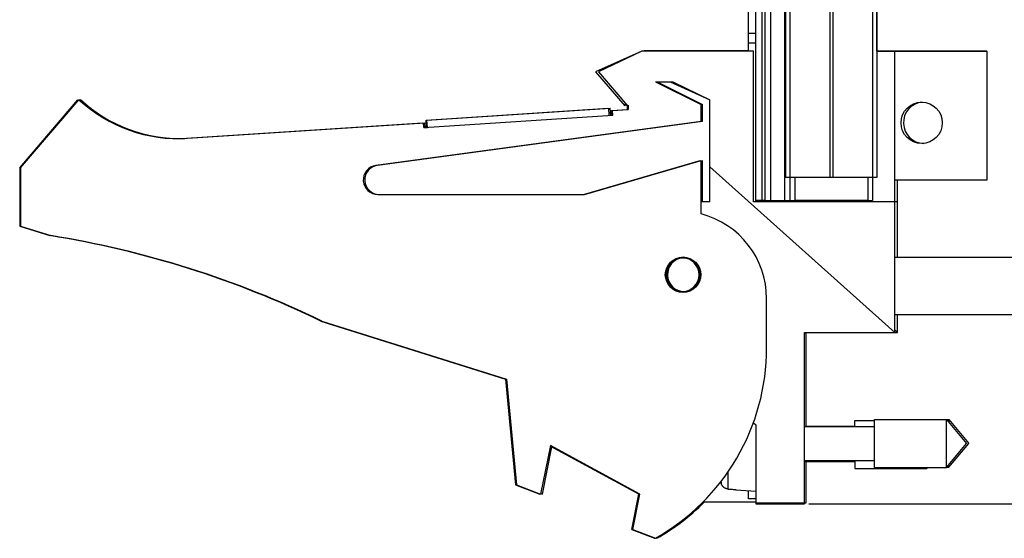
# Model space of a CAD drawing. Header units: inches. Extents: x 0.2 to 16.8, y 0.1 to 10.8.
# Tile 10 of 29: x 9.5 to 11.5, y 2.8 to 3.9. Entities that reach past the tile are written whole.
import ezdxf

# ---------------------------------------------------------------- set-up
doc = ezdxf.new("R2010")
doc.units = ezdxf.units.IN
doc.header["$LTSCALE"] = 0.935
doc.header["$MEASUREMENT"] = 0
doc.layers.get('0').update_dxf_attribs({"linetype": 'CONTINUOUS'})
doc.layers.add('DIMENSIONS', color=7, linetype='CONTINUOUS')
doc.styles.get("Standard").update_dxf_attribs({"font": 'txt', "width": 0.8})
doc.dimstyles.new('DIMSTYLE_2', dxfattribs={"dimtxt": 0.125, "dimasz": 0.18, "dimexe": 0.18, "dimexo": 0.0625, "dimgap": 0.09, "dimtad": 0, "dimtih": 1, "dimtoh": 1, "dimdec": 3, "dimzin": 4, "dimdsep": 46, "dimtxsty": 'STANDARD', "dimblk": '_FILLED', "dimblk1": '_FILLED', "dimblk2": '_FILLED', "dimcen": 0.09, "dimadec": 0, "dimazin": 0, "dimtp": 0.01, "dimtm": 0.01, "dimtfac": 1, "dimtdec": 3, "dimtofl": 0, "dimtmove": 0, "dimatfit": 3, "dimldrblk": '_FILLED', "dimfxl": 1, "dimtolj": 1, "dimtzin": 4, "dimarcsym": 0})

# ---------------------------------------------------------------- blocks, each defined once
blk = doc.blocks.new('_FILLED')
at = {"color": 0, "linetype": 'BYBLOCK'}
blk.add_solid([(0, 0), (-1, 0.174), (-1, -0.174)], dxfattribs=at)
blk = doc.blocks.new('*D14')
at = {"layer": 'DIMENSIONS', "color": 2, "linetype": 'CONTINUOUS'}
for p, q in [((11.1525, 7.9634), (12.861, 7.9634)), ((12.736, 7.9634), (12.736, 5.1678)), ((12.736, 2.8964), (12.736, 4.9178)), ((11.0985, 2.8964), (12.861, 2.8964))]:
    blk.add_line(p, q, dxfattribs=at)
at = {"layer": 'DIMENSIONS', "color": 2, "linetype": 'CONTINUOUS', "xscale": 0.18, "yscale": 0.18, "zscale": 0.18}
for p, rotation in [((12.736, 7.9634), 90), ((12.736, 2.8964), 270)]:
    blk.add_blockref('_FILLED', p, dxfattribs=dict(at, rotation=rotation))
at = {"layer": 'DIMENSIONS', "color": 2, "linetype": 'CONTINUOUS', "width": 0.8}
for s, p in [('5.067', (12.0735, 4.9803)), ('[', (12.6985, 4.9803)), ('128.7', (12.7985, 4.9803)), (']', (13.2985, 4.9803))]:
    blk.add_text(s, height=0.125, dxfattribs=at).set_placement(p)

msp = doc.modelspace()

# ---------------------------------------------------------------- linework, layer by layer
at = {"color": 7, "linetype": 'CONTINUOUS'}
for p, q in [((10.99, 3.5175), (10.99, 7.9634)), ((11.002, 7.9634), (11.002, 3.5175)), ((11.008, 7.9634), (11.008, 3.5175)), ((11.02, 7.9634), (11.02, 3.5175)), ((10.975, 3.8275), (10.975, 7.9534)), ((11.0492, 3.5175), (11.0492, 7.6134)), ((11.0509, 7.5674), (11.0509, 3.5674)), ((11.0599, 7.5674), (11.0599, 3.5674)), ((11.1418, 7.5674), (11.1418, 3.5674)), ((11.148, 7.5674), (11.148, 3.5674)), ((11.2299, 7.5674), (11.2299, 3.5674)), ((11.2389, 7.5674), (11.2389, 3.5674)), ((11.239, 3.8275), (11.239, 4.2424)), ((11.2393, 3.8275), (11.2393, 4.0444)), ((10.99, 3.8634), (10.975, 3.8634)), ((10.99, 3.8434), (10.975, 3.8434)), ((10.755, 3.8275), (10.66, 3.7845)), ((10.755, 3.8275), (10.666, 3.7845)), ((10.985, 3.8275), (10.755, 3.8275)), ((10.76, 3.8277), (10.7596, 3.8275)), ((10.975, 3.8277), (10.76, 3.8277)), ((10.985, 3.5175), (10.985, 3.8275)), ((11.2389, 3.8275), (11.466, 3.8275)), ((11.2393, 3.8277), (11.465, 3.8277)), ((11.276, 3.2485), (11.276, 3.8275)), ((11.281, 3.8275), (11.281, 3.8277)), ((11.465, 3.8275), (11.465, 3.8277)), ((11.466, 3.5625), (11.466, 3.8275)), ((10.66, 3.7845), (10.72, 3.7145)), ((10.666, 3.7845), (10.726, 3.7145)), ((10.783, 3.7645), (10.8192, 3.7645)), ((10.783, 3.7645), (10.877, 3.7175)), ((10.7864, 3.7645), (10.88, 3.7177)), ((10.8132, 3.7645), (10.895, 3.7275)), ((10.8192, 3.7645), (10.895, 3.7275)), ((9.475, 3.5875), (9.595, 3.7275)), ((9.477, 3.5875), (9.597, 3.7275)), ((9.5986, 3.7261), (9.6, 3.7277)), ((10.3111, 3.6854), (10.6853, 3.7099)), ((10.3131, 3.6854), (10.6903, 3.7101)), ((10.6853, 3.7098), (10.6853, 3.7099)), ((10.6883, 3.695), (10.6873, 3.7099)), ((10.6913, 3.6953), (10.6903, 3.7101)), ((10.72, 3.7145), (10.7226, 3.7185)), ((10.7223, 3.7179), (10.725, 3.7147)), ((10.725, 3.7157), (10.725, 3.7075)), ((10.726, 3.7145), (10.727, 3.716)), ((10.727, 3.716), (10.727, 3.7075)), ((10.877, 3.6825), (10.877, 3.7175)), ((10.88, 3.6827), (10.88, 3.7177)), ((10.895, 3.5175), (10.895, 3.7275)), ((10.3066, 3.67), (10.6958, 3.6954)), ((10.6883, 3.6951), (10.6938, 3.6954)), ((10.6931, 3.7054), (10.725, 3.7075)), ((10.6938, 3.6954), (10.6931, 3.7054)), ((10.6951, 3.7054), (10.727, 3.7075)), ((10.6958, 3.6954), (10.6951, 3.7054)), ((9.8186, 3.6482), (10.3039, 3.6799)), ((9.8206, 3.6482), (10.3089, 3.6801)), ((10.877, 3.6825), (10.208, 3.5922)), ((10.88, 3.6827), (10.211, 3.5924)), ((10.3039, 3.6798), (10.3039, 3.6799)), ((10.3066, 3.67), (10.3059, 3.6799)), ((10.3066, 3.6701), (10.3141, 3.6706)), ((10.3096, 3.6703), (10.3089, 3.6801)), ((10.3121, 3.6704), (10.3111, 3.6854)), ((10.3141, 3.6704), (10.3131, 3.6854)), ((9.475, 3.5875), (9.475, 3.4675)), ((9.477, 3.5875), (9.477, 3.4675)), ((10.635, 3.5325), (10.875, 3.6025)), ((10.637, 3.5325), (10.877, 3.6025)), ((10.875, 3.6019), (10.875, 3.6025)), ((10.877, 3.6018), (10.88, 3.6027)), ((10.877, 3.4925), (10.877, 3.6025)), ((10.88, 3.5175), (10.88, 3.6027)), ((11.276, 3.2485), (10.895, 3.5891)), ((11.2389, 3.5674), (11.0509, 3.5674)), ((11.06, 3.5674), (11.06, 3.5204)), ((11.07, 3.5674), (11.07, 3.5204)), ((11.22, 3.5674), (11.22, 3.5204)), ((11.23, 3.5674), (11.23, 3.5204)), ((11.276, 3.5625), (11.466, 3.5625)), ((11.281, 3.4038), (11.281, 3.5625)), ((10.212, 3.5325), (10.637, 3.5325)), ((10.215, 3.5327), (10.6357, 3.5327)), ((10.895, 3.5175), (10.877, 3.5175)), ((10.895, 3.5177), (10.88, 3.5177)), ((11.276, 3.5175), (10.985, 3.5175)), ((11.002, 3.5204), (10.99, 3.5204)), ((11.008, 3.5204), (11.002, 3.5204)), ((11.008, 3.5204), (11.07, 3.5204)), ((11.0513, 3.5175), (11.0513, 3.5204)), ((11.0602, 3.5175), (11.0602, 3.5204)), ((11.22, 3.5204), (11.07, 3.5204)), ((11.09, 3.5204), (11.09, 3.5175)), ((11.22, 3.5204), (11.23, 3.5204)), ((11.281, 3.5177), (11.276, 3.5177)), ((9.475, 3.4675), (9.537, 3.448)), ((9.477, 3.4675), (9.539, 3.448)), ((11.276, 3.4038), (11.936, 3.4038)), ((11.012, 3.2175), (11.012, 3.3182)), ((11.276, 3.2858), (11.936, 3.2858)), ((11.281, 3.2487), (11.281, 3.2858)), ((10.095, 3.2722), (10.475, 3.1525)), ((10.097, 3.2722), (10.477, 3.1525)), ((11.09, 3.2485), (11.276, 3.2485)), ((11.09, 2.8964), (11.09, 3.2485)), ((11.093, 3.0556), (11.093, 3.2485)), ((11.281, 3.2487), (11.276, 3.2532)), ((11.276, 3.2487), (11.281, 3.2487)), ((10.475, 3.1525), (10.495, 2.9355)), ((10.477, 3.1525), (10.497, 2.9355)), ((10.9847, 3.063), (10.99, 3.0585)), ((11.1937, 3.0676), (11.2337, 3.0676)), ((11.1937, 3.0556), (11.1937, 3.0676)), ((11.2337, 3.0697), (11.3818, 3.0697)), ((11.2337, 2.9713), (11.2337, 3.0697)), ((11.2387, 3.0699), (11.3868, 3.0699)), ((11.2387, 3.0699), (11.2387, 3.0697)), ((11.3818, 3.0697), (11.4231, 3.0205)), ((11.3818, 2.9713), (11.3818, 3.0697)), ((11.3868, 3.0699), (11.4281, 3.0207)), ((11.3868, 3.0699), (11.3868, 3.0638)), ((10.99, 3.0585), (10.99, 2.8964)), ((11.09, 3.0556), (11.2337, 3.0556)), ((11.093, 3.0558), (11.1937, 3.0558)), ((11.3818, 2.9713), (11.4231, 3.0205)), ((11.3868, 2.9715), (11.4281, 3.0207)), ((10.567, 3.0163), (10.547, 2.9163)), ((10.5695, 3.0139), (10.55, 2.9165)), ((10.749, 2.9163), (10.5668, 3.0153)), ((10.751, 2.9163), (10.567, 3.0163)), ((11.09, 2.9855), (11.2337, 2.9855)), ((11.09, 2.9834), (11.1937, 2.9834)), ((11.093, 2.8987), (11.093, 2.9834)), ((11.1937, 2.9855), (11.1937, 2.9692)), ((10.9329, 2.9268), (10.9329, 2.9627)), ((11.1937, 2.9692), (11.3418, 2.9692)), ((11.2337, 2.9713), (11.3818, 2.9713)), ((11.3418, 2.9713), (11.3418, 2.9692)), ((11.3418, 2.9692), (11.3436, 2.9713)), ((11.382, 2.9715), (11.3868, 2.9715)), ((11.3868, 2.9715), (11.3868, 2.9773)), ((10.9186, 2.9385), (10.9186, 2.9431)), ((10.495, 2.9355), (10.545, 2.9163)), ((10.497, 2.9355), (10.547, 2.9163)), ((10.5473, 2.9175), (10.55, 2.9165)), ((10.9487, 2.9259), (10.9487, 2.9249)), ((10.9487, 2.9249), (10.99, 2.9225)), ((10.975, 2.9064), (10.975, 2.9233)), ((10.5452, 2.917), (10.545, 2.9163)), ((10.7344, 2.8434), (10.749, 2.9163)), ((10.7364, 2.8434), (10.751, 2.9163)), ((10.99, 2.8999), (10.8808, 2.8999)), ((10.99, 2.9064), (10.975, 2.9064)), ((10.99, 2.8985), (11.09, 2.8985)), ((11.002, 2.8985), (11.002, 2.8964)), ((11.008, 2.8985), (11.008, 2.8964)), ((11.02, 2.8985), (11.02, 2.8964)), ((11.036, 2.8985), (11.036, 2.8964)), ((11.09, 2.8987), (11.093, 2.8987)), ((10.99, 2.8964), (11.09, 2.8964)), ((10.7344, 2.8434), (10.781, 2.8255)), ((10.7364, 2.8434), (10.783, 2.8255)), ((10.7844, 2.8263), (10.786, 2.8257))]:
    msp.add_line(p, q, dxfattribs=at)
for centre, radius in [((11.331, 3.6799), 0.0425), ((10.84, 3.3675), 0.0365), ((10.84, 3.3675), 0.035)]:
    msp.add_circle(centre, radius, dxfattribs=at)
for centre, radius, start, end in [((9.799, 3.9475), 0.3, 227.1666, 227.4568), ((9.801, 3.9475), 0.3, 227.1666, 273.7467), ((9.804, 3.9477), 0.3, 227.1666, 271.7752), ((11.336, 3.6801), 0.0425, 95.5867, 268.935), ((9.799, 3.9475), 0.3, 270.7219, 273.7467), ((10.212, 3.5625), 0.03, 97.6845, 270), ((10.215, 3.5627), 0.03, 97.6845, 270), ((10.832, 3.3182), 0.18, 0, 75.5225), ((9.2137, 1.448), 2.026, 64.2145, 80.8167), ((9.2157, 1.448), 2.026, 64.2145, 80.8167), ((10.843, 3.3677), 0.0365, 125.8179, 241.795), ((10.843, 3.3677), 0.035, 96.1759, 268.278), ((10.838, 3.3675), 0.035, 272.0014, 87.9986), ((10.838, 3.3675), 0.0365, 319.3931, 40.6069), ((10.562, 3.2175), 0.45, 299.4136, 360), ((11.2204, 3.0205), 0.3127, 194.5447, 195.2119), ((10.565, 3.2177), 0.45, 299.4136, 315.0651), ((10.56, 3.2175), 0.45, 299.4136, 299.5321)]:
    msp.add_arc(centre, radius, start, end, dxfattribs=at)
for points, knots in [([(11.0908, 3.2485), (11.0908, 3.2485), (11.0906, 3.2483), (11.0904, 3.248), (11.0902, 3.2476), (11.0901, 3.2471), (11.09, 3.2467), (11.09, 3.2466)], [0, 0, 0, 0, 0.106747, 0.319915, 0.533895, 0.757854, 1, 1, 1, 1]), ([(10.9329, 2.9268), (10.9325, 2.9268), (10.9317, 2.9269), (10.9305, 2.9271), (10.9293, 2.9274), (10.9281, 2.9278), (10.927, 2.9283), (10.9259, 2.9289), (10.9249, 2.9295), (10.9239, 2.9303), (10.923, 2.9311), (10.9221, 2.932), (10.9213, 2.9329), (10.9206, 2.9339), (10.92, 2.935), (10.9194, 2.9361), (10.919, 2.9373), (10.9187, 2.9381), (10.9186, 2.9385)], [0, 0, 0, 0, 0.061881, 0.12379, 0.185736, 0.247742, 0.30981, 0.371967, 0.434208, 0.496565, 0.559026, 0.621621, 0.684336, 0.747197, 0.810189, 0.873326, 0.936594, 1, 1, 1, 1]), ([(10.9329, 2.9268), (10.9346, 2.9267), (10.9381, 2.9265), (10.9434, 2.9262), (10.9469, 2.926), (10.9487, 2.9259)], [0, 0, 0, 0, 0.332616, 0.665949, 1, 1, 1, 1])]:
    msp.add_open_spline(points, degree=3, knots=knots, dxfattribs=at)

# ---------------------------------------------------------------- dimensions: what is measured, and where the dimension line sits
at = {"layer": 'DIMENSIONS', "color": 2, "linetype": 'CONTINUOUS'}
dim = msp.add_linear_dim(base=(12.736, 7.9634), p1=(11.0985, 2.8964), p2=(11.1525, 7.9634), angle=90, dimstyle='DIMSTYLE_2', dxfattribs=at)
dim.commit()
dim.dimension.update_dxf_attribs({"geometry": '*D14', "text_midpoint": (12.736, 5.0428), "dimtype": 160})

doc.saveas('drawing.dxf')
